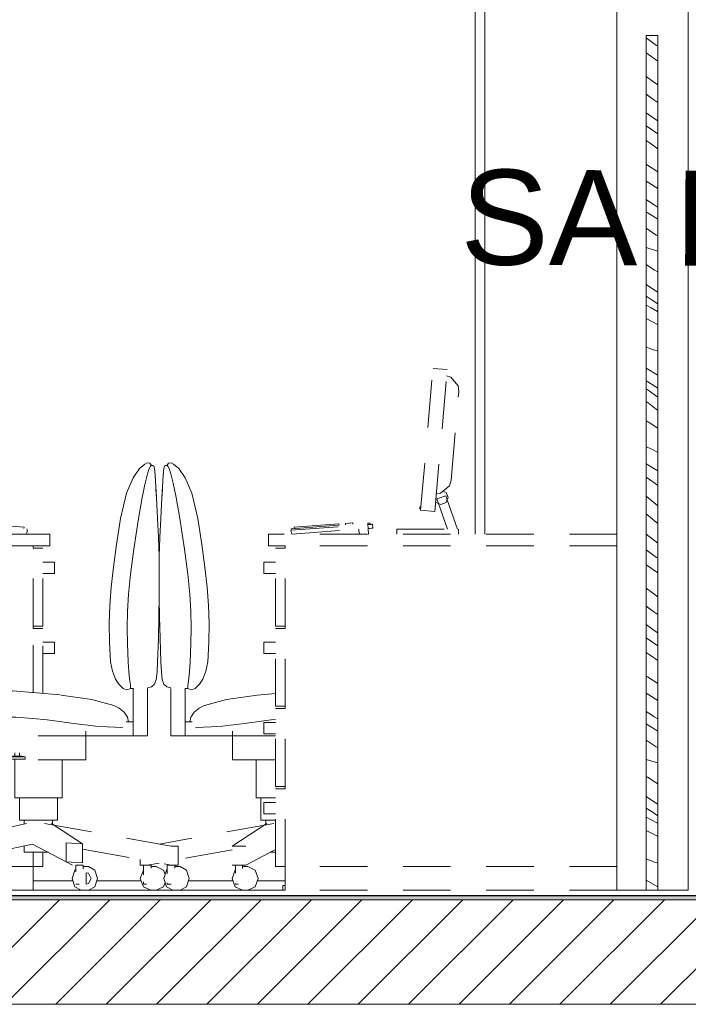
# Model space of a CAD drawing. Header units: millimetres. Extents: x 17009 to 157603, y -19950 to 21829.
# Tile 69 of 208: x 41522 to 42929, y 9990 to 12063. Entities that reach past the tile are written whole.
import ezdxf

# ---------------------------------------------------------------- set-up
doc = ezdxf.new("R2010")
doc.units = ezdxf.units.MM
doc.header["$MEASUREMENT"] = 0
doc.linetypes.add('! STR Pointille', pattern=[175, 100, -75])
for name, color, linetype in [('01-STR_Dalles.ARCHI', 7, 'Continuous'), ('02-CCO_Montants cloisons démontables.ARCHI', 7, 'Continuous'), ('04-SOE_Cloisons .ARCHI', 7, 'Continuous'), ('04-SOE_Revetement de sol.ARCHI', 7, 'Continuous'), ('05-INF _ ANNOTATIONS.ARCHI', 7, 'Continuous'), ('06-REP _ EQUIP MOBI _ Fluides.ARCHI', 7, 'Continuous'), ('06-REP _ EQUIP MOBI _ hors marché.ARCHI', 7, 'Continuous'), ('06-REP _ EQUIP MOBI _ marché.ARCHI', 7, 'Continuous')]:
    doc.layers.add(name, color=color, linetype=linetype)
doc.styles.add('STYLE_GENERE_1', font='arial.ttf')

# ---------------------------------------------------------------- blocks, each defined once
blk = doc.blocks.new('Élément de coupe_36_1')
at = {"layer": '01-STR_Dalles.ARCHI', "linetype": 'Continuous', "lineweight": 0, "true_color": 0x000000}
h = blk.add_hatch(dxfattribs=at)
h.set_pattern_fill('Hachure_simple_0001', color=18, style=0, pattern_type=2)
h.set_pattern_definition([(45, (0, 0), (-53.03301, 53.03301), [])])
h.paths.add_polyline_path([(77415.3, 10210), (30282.5, 10210), (30282.5, 9990), (77415.3, 9990)])
at = {"layer": '01-STR_Dalles.ARCHI', "color": 7, "linetype": 'Continuous', "lineweight": 5}
for p, q in [((46991.6, 10210), (30462.5, 10210)), ((77255.2, 9990), (30462.5, 9990))]:
    blk.add_line(p, q, dxfattribs=at)
blk = doc.blocks.new('Élément de coupe_49_1')
at = {"layer": '06-REP _ EQUIP MOBI _ hors marché.ARCHI', "color": 252, "linetype": '! STR Pointille', "lineweight": 5}
for p, q in [((42365.3, 11030), (42391.5, 11328.9)), ((42391.5, 11328.9), (42421.4, 11326.2)), ((42395.2, 11027.4), (42421.4, 11326.2)), ((42428.9, 11310.6), (42420.2, 11313.1)), ((42444.4, 11292.1), (42428.9, 11310.6)), ((42429.5, 11093.6), (42445.8, 11279.9)), ((42445.8, 11279.9), (42444.4, 11292.1)), ((41824.2, 11111.9), (41822.8, 11093.3)), ((41824.2, 11111.9), (41825.3, 11118.3)), ((41825.3, 11118.3), (41826, 11120.9)), ((41826, 11120.9), (41826.8, 11123.2)), ((41828.9, 11124.4), (41826.8, 11123.2)), ((41831.7, 11124.4), (41828.9, 11124.4)), ((41834.9, 11129.1), (41831.7, 11124.4)), ((41831.7, 11124.4), (41832.2, 11124.2)), ((41832.2, 11124.2), (41833.6, 11122.9)), ((41833.6, 11122.9), (41836.2, 11118)), ((41840.3, 11130), (41834.9, 11129.1)), ((41836.2, 11118), (41839.9, 11107)), ((41840.3, 11130), (41845.8, 11127.2)), ((41856.7, 11118.1), (41845.8, 11127.2)), ((41870.3, 11098.6), (41856.7, 11118.1)), ((41822.8, 11093.3), (41821.3, 11061.4)), ((41839.9, 11107), (41844.8, 11087.4)), ((41884, 11066.1), (41870.3, 11098.6)), ((42429.5, 11093.6), (42426, 11081.8)), ((41822.2, 11080.6), (41821, 11057)), ((41844.8, 11087.4), (41851.1, 11056.8)), ((42407.5, 11066.3), (42426, 11081.8)), ((42418.9, 11067.6), (42412.3, 11070.3)), ((41821, 11057), (41818.7, 11012.6)), ((41851.1, 11056.8), (41858.7, 11012.6)), ((41884, 11066.1), (41896.8, 11012.6)), ((42407.5, 11066.3), (42398.5, 11065.4)), ((42399.5, 11053.9), (42418.3, 11060.5)), ((42402.8, 11044.3), (42399.5, 11053.9)), ((42421.3, 11052.1), (42418.3, 11060.5)), ((42423.3, 11057), (42418.9, 11067.6)), ((42418.9, 11046.4), (42421.3, 11052.1)), ((42421.3, 11052.1), (42423.3, 11057)), ((42443, 10990), (42421.3, 11052.1)), ((42363.6, 11033.2), (42363.9, 11037.1)), ((42363.6, 11033.2), (42365.6, 11033)), ((42363.9, 11037.1), (42365.9, 11037)), ((42365.3, 11030), (42395.2, 11027.4)), ((42397, 11048.1), (42397.7, 11046.4)), ((42397.7, 11046.4), (42402.8, 11044.3)), ((42402.8, 11044.3), (42408.3, 11042)), ((42421.8, 10990), (42402.8, 11044.3)), ((42408.3, 11042), (42418.9, 11046.4)), ((41818.7, 11012.6), (41816.8, 10973.6)), ((41858.7, 11012.6), (41868.8, 10947.9)), ((41905.2, 10957.8), (41896.8, 11012.6)), ((42092.3, 10988.1), (42254.3, 11000)), ((42094.2, 10980), (42092.3, 10988.1)), ((42092.9, 10991.1), (42254.1, 11003)), ((42093.6, 10988.2), (42092.9, 10991.1)), ((42095.3, 10980), (42254.9, 10991.7)), ((42099.3, 10994.6), (42193.4, 11001.5)), ((42099.9, 10991.6), (42099.3, 10994.6)), ((42193.8, 10998.6), (42193.4, 11001.5)), ((42207.2, 11002.5), (42222.7, 11003.7)), ((42207.6, 10999.6), (42207.2, 11002.5)), ((42223, 11000.7), (42222.7, 11003.7)), ((42236.3, 10980), (42235.6, 10990.3)), ((42254.1, 11003), (42256, 11003.1)), ((42254.3, 11000), (42254.1, 11003)), ((42254.3, 11000), (42258.1, 11000.3)), ((42254.9, 10991.7), (42254.3, 11000)), ((42254.9, 10991.7), (42258.7, 10992)), ((42255.8, 10980), (42254.9, 10991.7)), ((42256, 11003.1), (42257.6, 11003.2)), ((42257.6, 11003.2), (42258.7, 11003.3)), ((42258.1, 11000.3), (42261.3, 11000.5)), ((42258.7, 11003.3), (42259.1, 11003.3)), ((42258.7, 10992), (42261.9, 10992.3)), ((42259.3, 11000.4), (42259.1, 11003.3)), ((42261.3, 11000.5), (42263.5, 11000.7)), ((42261.9, 10992.3), (42264.1, 10992.4)), ((42263.5, 11000.7), (42264.3, 11000.7)), ((42264.1, 10992.4), (42264.9, 10992.5)), ((42264.9, 10992.5), (42264.3, 11000.7)), ((42315.3, 10990), (42445.3, 10990)), ((42315.3, 10980), (42315.3, 10990)), ((42445.3, 10980), (42445.3, 10990)), ((41816.8, 10973.6), (41815.6, 10933.8)), ((42778.6, 10980), (42045.3, 10980)), ((42045.3, 10955), (42045.3, 10980)), ((42255.2, 10980), (42255.8, 10980)), ((41868.8, 10947.9), (41875.8, 10895.9)), ((41911.6, 10910.3), (41905.2, 10957.8)), ((42080.3, 10955), (42045.3, 10955)), ((42080.3, 10950), (42060.3, 10950)), ((42060.3, 10786.2), (42060.3, 10950)), ((42778.6, 10955), (42080.3, 10955)), ((42080.3, 10950), (42080.3, 10955)), ((42080.3, 10786.2), (42080.3, 10950)), ((41815.6, 10933.8), (41815.3, 10912.4)), ((41916.3, 10868.2), (41911.6, 10910.3)), ((42035.3, 10921.1), (42035.3, 10917.5)), ((42060.3, 10921.1), (42035.3, 10921.1)), ((42035.3, 10917.5), (42035.3, 10909.1)), ((42035.3, 10909.1), (42035.3, 10900.6)), ((41875.8, 10895.9), (41880.1, 10853.3)), ((42035.3, 10900.6), (42035.3, 10897.1)), ((42060.3, 10897.1), (42035.3, 10897.1)), ((41919.1, 10829.3), (41916.3, 10868.2)), ((41815.3, 10843), (41815.9, 10806.2)), ((41880.1, 10853.3), (41882.3, 10816.9)), ((41920.2, 10791.5), (41919.1, 10829.3)), ((41815.9, 10806.2), (41817.1, 10759.8)), ((41882.3, 10816.9), (41882.7, 10783.3)), ((41882.7, 10783.3), (41882, 10749)), ((41919.7, 10752.7), (41920.2, 10791.5)), ((42080.3, 10786.2), (42060.3, 10786.2)), ((42080.3, 10781.2), (42060.3, 10781.2)), ((42060.3, 10617.5), (42060.3, 10781.2)), ((42080.3, 10781.2), (42080.3, 10786.2)), ((42080.3, 10617.5), (42080.3, 10781.2)), ((41817.1, 10759.8), (41818.7, 10710.9)), ((41882, 10749), (41880.4, 10710.9)), ((41919.7, 10752.7), (41917.6, 10710.9)), ((42035.3, 10752.3), (42035.3, 10748.8)), ((42060.3, 10752.3), (42035.3, 10752.3)), ((42035.3, 10748.8), (42035.3, 10740.3)), ((42035.3, 10740.3), (42035.3, 10731.8)), ((42035.3, 10731.8), (42035.3, 10728.3)), ((42060.3, 10728.3), (42035.3, 10728.3)), ((41818.7, 10710.9), (41819.9, 10689.3)), ((41880.4, 10710.9), (41878.9, 10690.7)), ((41917.6, 10710.9), (41913.3, 10691.2)), ((41819.9, 10689.3), (41821.7, 10674.1)), ((41877.6, 10676.2), (41876.6, 10666.4)), ((41878.9, 10690.7), (41877.6, 10676.2)), ((41907, 10674.2), (41913.3, 10691.2)), ((41821.7, 10674.1), (41825.2, 10664.3)), ((41825.2, 10664.3), (41831.3, 10658.6)), ((41831.3, 10658.6), (41840.1, 10656.1)), ((41840.1, 10555), (41840.1, 10657.3)), ((41870, 10585), (41870, 10655.9)), ((41870, 10655), (41875, 10655)), ((41875.1, 10655.5), (41875, 10655)), ((41875, 10655), (41884.2, 10652.1)), ((41875.4, 10656.9), (41875.1, 10655.5)), ((41875.9, 10660.2), (41875.4, 10656.9)), ((41876.6, 10666.4), (41875.9, 10660.2)), ((41884.2, 10652.1), (41890.8, 10655.1)), ((41894.3, 10658.1), (41890.8, 10655.1)), ((41894.3, 10658.1), (41900.3, 10664.1)), ((41900.3, 10664.1), (41907, 10674.2)), ((42021.5, 10641.1), (41956.7, 10631.7)), ((42060.3, 10644.6), (42021.5, 10641.1)), ((41899.5, 10613.7), (41888.9, 10605.3)), ((41910.4, 10619.1), (41899.5, 10613.7)), ((41956.7, 10631.7), (41910.4, 10619.1)), ((42080.3, 10617.5), (42060.3, 10617.5)), ((42080.3, 10612.5), (42080.3, 10617.5)), ((41882, 10594.6), (41879.8, 10585)), ((41888.9, 10605.3), (41882, 10594.6)), ((42080.3, 10612.5), (42060.3, 10612.5)), ((42060.3, 10448.8), (42060.3, 10612.5)), ((42080.3, 10448.8), (42080.3, 10612.5)), ((41884.8, 10585), (41870, 10585)), ((41870, 10555), (41870, 10585)), ((41891.8, 10572.4), (41897.2, 10572.8)), ((41897.2, 10572.8), (41908.7, 10573.4)), ((41908.7, 10573.4), (41925, 10573.9)), ((41925, 10573.9), (41948.9, 10575.7)), ((41964.9, 10577.9), (41948.9, 10575.7)), ((41979, 10579.2), (41964.9, 10577.9)), ((41979, 10579.2), (42014.9, 10584)), ((42051.3, 10588.8), (42014.9, 10584)), ((42035.3, 10583.6), (42035.3, 10580)), ((42060.3, 10583.6), (42035.3, 10583.6)), ((42035.3, 10580), (42035.3, 10571.6)), ((42060.3, 10589.7), (42051.3, 10588.8)), ((41870, 10555), (41840.1, 10555)), ((41969.7, 10555), (41870, 10555)), ((41969.7, 10555), (41969.7, 10565.1)), ((42060.3, 10555), (41969.7, 10555)), ((41969.7, 10505), (41969.7, 10555)), ((42035.3, 10571.6), (42035.3, 10563.1)), ((42035.3, 10563.1), (42035.3, 10559.6)), ((42060.3, 10559.6), (42035.3, 10559.6)), ((42060.3, 10505), (41969.7, 10505)), ((42019.6, 10425), (42019.6, 10505)), ((42080.3, 10448.8), (42060.3, 10448.8)), ((42080.3, 10443.8), (42080.3, 10448.8)), ((42080.3, 10443.8), (42060.3, 10443.8)), ((42060.3, 10280), (42060.3, 10443.8)), ((42080.3, 10280), (42080.3, 10443.8)), ((42019.6, 10425), (42034.2, 10425)), ((42029.5, 10377.5), (42029.5, 10425)), ((42034.2, 10425), (42060.3, 10425)), ((42035.3, 10414.8), (42035.3, 10411.3)), ((42060.3, 10414.8), (42035.3, 10414.8)), ((42035.3, 10411.3), (42035.3, 10402.8)), ((42035.3, 10402.8), (42035.3, 10394.3)), ((42035.3, 10394.3), (42035.3, 10390.8)), ((42060.3, 10390.8), (42035.3, 10390.8)), ((42056.3, 10370.6), (41815.3, 10327.5)), ((42041.9, 10370.5), (41968.9, 10323)), ((42029.5, 10377.5), (42041.2, 10377.5)), ((42039.5, 10369), (42039.5, 10377.5)), ((42041.2, 10377.5), (42060.3, 10377.5)), ((41968.9, 10315), (41855.4, 10294.7)), ((41969.8, 10323), (41968.9, 10323)), ((41978.5, 10323), (41969.8, 10323)), ((41989.9, 10323), (41978.5, 10323)), ((41997.4, 10323), (41989.9, 10323)), ((42060.3, 10315.9), (41997.4, 10283)), ((42049.1, 10310), (42060.3, 10310)), ((41775.3, 10294.7), (41775.3, 10283)), ((41779.6, 10283), (41775.3, 10283)), ((41790.2, 10283), (41779.6, 10283)), ((41782.2, 10283), (41782.2, 10262.3)), ((41815.3, 10287.5), (41790.2, 10283)), ((41795.9, 10283), (41790.2, 10283)), ((41798.2, 10283), (41795.9, 10283)), ((41798.2, 10283), (41798.2, 10276.7)), ((41969.8, 10283), (41968.9, 10283)), ((41978.5, 10283), (41969.8, 10283)), ((41975.6, 10283), (41975.6, 10266)), ((41989.9, 10283), (41978.5, 10283)), ((41997.4, 10283), (41989.9, 10283)), ((41990.7, 10283), (41990.7, 10276)), ((41782.1, 10272.7), (41775.7, 10255)), ((41782.2, 10272.8), (41782.1, 10272.7)), ((41798.2, 10280), (41809.1, 10280)), ((41824.5, 10272.7), (41809.1, 10280)), ((41827.8, 10263.6), (41824.5, 10272.7)), ((41975, 10272.7), (41968.6, 10255)), ((41975.6, 10272.9), (41975, 10272.7)), ((41990.7, 10280), (42002, 10280)), ((42017.4, 10272.7), (42002, 10280)), ((42023.8, 10255), (42017.4, 10272.7)), ((42080.3, 10280), (42060.3, 10280)), ((42778.6, 10280), (42080.3, 10280)), ((42080.3, 10230), (42080.3, 10280)), ((41775.7, 10255), (41782.1, 10237.3)), ((41782.2, 10247.7), (41782.2, 10243)), ((41784.6, 10243), (41782.2, 10243)), ((41788.5, 10243), (41784.6, 10243)), ((41824.5, 10237.3), (41827.8, 10246.4)), ((41968.6, 10255), (41975, 10237.3)), ((41975.6, 10244), (41975.6, 10243)), ((41976, 10243), (41975.6, 10243)), ((41980.7, 10243), (41976, 10243)), ((41981.6, 10243), (41980.7, 10243)), ((42017.4, 10237.3), (42023.8, 10255)), ((41782.1, 10237.3), (41797.5, 10230)), ((41797.5, 10230), (41809.1, 10230)), ((41809.1, 10230), (41824.5, 10237.3)), ((41975, 10237.3), (41990.4, 10230)), ((41990.4, 10230), (42002, 10230)), ((42002, 10230), (42017.4, 10237.3)), ((42080.3, 10240), (42075.3, 10240)), ((42075.3, 10230), (42075.3, 10240)), ((42080.3, 10230), (42075.3, 10230)), ((42778.6, 10230), (42080.3, 10230))]:
    blk.add_line(p, q, dxfattribs=at)
blk = doc.blocks.new('Élément de coupe_408_1')
at = {"layer": '04-SOE_Cloisons .ARCHI', "color": 7, "linetype": 'Continuous', "lineweight": 5}
blk.add_line((40057.7, 10219), (44720.2, 10219), dxfattribs=at)
blk = doc.blocks.new('Élément de coupe_418_1')
at = {"layer": '06-REP _ EQUIP MOBI _ hors marché.ARCHI', "color": 252, "linetype": '! STR Pointille', "lineweight": 5}
for p, q in [((41209.3, 11326.2), (41239.2, 11328.9)), ((41235.4, 11027.4), (41209.3, 11326.2)), ((41265.3, 11030), (41239.2, 11328.9)), ((41201.7, 11310.6), (41186.2, 11292.1)), ((41210.4, 11313.1), (41201.7, 11310.6)), ((41186.2, 11292.1), (41184.9, 11279.9)), ((41184.9, 11279.9), (41201.2, 11093.6)), ((41760.4, 11098.6), (41774, 11118.1)), ((41774, 11118.1), (41784.9, 11127.2)), ((41784.9, 11127.2), (41790.3, 11130)), ((41790.3, 11130), (41795.8, 11129.1)), ((41790.8, 11107), (41794.5, 11118)), ((41794.5, 11118), (41797, 11122.9)), ((41795.8, 11129.1), (41799, 11124.4)), ((41797, 11122.9), (41798.5, 11124.2)), ((41798.5, 11124.2), (41799, 11124.4)), ((41799, 11124.4), (41801.8, 11124.4)), ((41801.8, 11124.4), (41803.8, 11123.2)), ((41803.8, 11123.2), (41804.7, 11120.9)), ((41804.7, 11120.9), (41805.4, 11118.3)), ((41805.4, 11118.3), (41806.4, 11111.9)), ((41807.8, 11093.3), (41806.4, 11111.9)), ((41201.2, 11093.6), (41204.6, 11081.8)), ((41760.4, 11098.6), (41746.6, 11066.1)), ((41785.9, 11087.4), (41790.8, 11107)), ((41809.3, 11061.4), (41807.8, 11093.3)), ((41204.6, 11081.8), (41223.1, 11066.3)), ((41211.7, 11067.6), (41218.3, 11070.3)), ((41779.6, 11056.8), (41785.9, 11087.4)), ((41808.4, 11080.6), (41809.7, 11057)), ((41187.6, 10990), (41209.4, 11052.1)), ((41207.3, 11057), (41211.7, 11067.6)), ((41209.4, 11052.1), (41207.3, 11057)), ((41209.4, 11052.1), (41212.3, 11060.5)), ((41211.7, 11046.4), (41209.4, 11052.1)), ((41212.3, 11060.5), (41231.2, 11053.9)), ((41232.1, 11065.4), (41223.1, 11066.3)), ((41227.8, 11044.3), (41231.2, 11053.9)), ((41733.9, 11012.6), (41746.6, 11066.1)), ((41771.9, 11012.6), (41779.6, 11056.8)), ((41809.7, 11057), (41811.9, 11012.6)), ((41208.8, 10990), (41227.8, 11044.3)), ((41222.3, 11042), (41211.7, 11046.4)), ((41227.8, 11044.3), (41222.3, 11042)), ((41232.9, 11046.4), (41227.8, 11044.3)), ((41233.6, 11048.1), (41232.9, 11046.4)), ((41235.4, 11027.4), (41265.3, 11030)), ((41264.7, 11037), (41266.7, 11037.1)), ((41265.1, 11033), (41267.1, 11033.2)), ((41267.1, 11033.2), (41266.7, 11037.1)), ((41725.5, 10957.8), (41733.9, 11012.6)), ((41761.8, 10947.9), (41771.9, 11012.6)), ((41811.9, 11012.6), (41813.9, 10973.6)), ((41185.3, 10990), (41315.3, 10990)), ((41185.3, 10980), (41185.3, 10990)), ((41315.3, 10980), (41315.3, 10990)), ((41365.8, 10992.5), (41366.4, 11000.7)), ((41365.8, 10992.5), (41366.5, 10992.4)), ((41366.4, 11000.7), (41367.2, 11000.7)), ((41366.5, 10992.4), (41368.7, 10992.3)), ((41367.2, 11000.7), (41369.3, 11000.5)), ((41368.7, 10992.3), (41371.9, 10992)), ((41369.3, 11000.5), (41372.5, 11000.3)), ((41371.4, 11000.4), (41371.6, 11003.3)), ((41371.6, 11003.3), (41372, 11003.3)), ((41371.9, 10992), (41375.8, 10991.7)), ((41372, 11003.3), (41373.1, 11003.2)), ((41372.5, 11000.3), (41376.4, 11000)), ((41373.1, 11003.2), (41374.7, 11003.1)), ((41374.7, 11003.1), (41376.6, 11003)), ((41374.9, 10980), (41375.8, 10991.7)), ((41375.8, 10991.7), (41535.3, 10980)), ((41376.4, 11000), (41538.3, 10988.1)), ((41376.6, 11003), (41537.7, 10991.1)), ((41394.3, 10980), (41395.1, 10990.3)), ((41407.7, 11000.7), (41408, 11003.7)), ((41408, 11003.7), (41423.4, 11002.5)), ((41423.1, 10999.6), (41423.4, 11002.5)), ((41436.8, 10998.6), (41437.2, 11001.5)), ((41437.2, 11001.5), (41531.4, 10994.6)), ((41530.7, 10991.6), (41531.4, 10994.6)), ((41536.5, 10980), (41538.3, 10988.1)), ((41537.1, 10988.2), (41537.7, 10991.1)), ((41585.3, 10980), (40785.3, 10980)), ((41374.9, 10980), (41375.5, 10980)), ((41585.3, 10980), (41585.3, 10955)), ((41813.9, 10973.6), (41815.1, 10933.8)), ((40785.3, 10280), (40785.3, 10955)), ((41585.3, 10955), (40785.3, 10955)), ((41550.3, 10950), (41550.3, 10955)), ((41570.3, 10950), (41550.3, 10950)), ((41550.3, 10786.2), (41550.3, 10950)), ((41570.3, 10786.2), (41570.3, 10950)), ((41725.5, 10957.8), (41719, 10910.3)), ((41754.9, 10895.9), (41761.8, 10947.9)), ((41815.1, 10933.8), (41815.6, 10892.9)), ((41570.3, 10921.1), (41595.3, 10921.1)), ((41595.3, 10917.5), (41595.3, 10921.1)), ((41595.3, 10909.1), (41595.3, 10917.5)), ((41595.3, 10900.6), (41595.3, 10909.1)), ((41719, 10910.3), (41714.4, 10868.2)), ((41570.3, 10897.1), (41595.3, 10897.1)), ((41595.3, 10897.1), (41595.3, 10900.6)), ((41750.5, 10853.3), (41754.9, 10895.9)), ((41815.6, 10892.9), (41815.4, 10850.5)), ((41714.4, 10868.2), (41711.5, 10829.3)), ((41748.4, 10816.9), (41750.5, 10853.3)), ((41815.4, 10850.5), (41814.8, 10806.2)), ((41711.5, 10829.3), (41710.4, 10791.5)), ((41747.9, 10783.3), (41748.4, 10816.9)), ((41814.8, 10806.2), (41813.6, 10759.8)), ((41550.3, 10781.2), (41550.3, 10786.2)), ((41570.3, 10786.2), (41550.3, 10786.2)), ((41570.3, 10781.2), (41550.3, 10781.2)), ((41550.3, 10646.4), (41550.3, 10781.2)), ((41570.3, 10644.6), (41570.3, 10781.2)), ((41710.4, 10791.5), (41710.9, 10752.7)), ((41748.7, 10749), (41747.9, 10783.3)), ((41813.6, 10759.8), (41811.9, 10710.9)), ((41570.3, 10752.3), (41595.3, 10752.3)), ((41595.3, 10748.8), (41595.3, 10752.3)), ((41595.3, 10740.3), (41595.3, 10748.8)), ((41595.3, 10731.8), (41595.3, 10740.3)), ((41710.9, 10752.7), (41713, 10710.9)), ((41750.3, 10710.9), (41748.7, 10749)), ((41570.3, 10728.3), (41595.3, 10728.3)), ((41595.3, 10728.3), (41595.3, 10731.8)), ((41717.3, 10691.2), (41713, 10710.9)), ((41751.8, 10690.7), (41750.3, 10710.9)), ((41811.9, 10710.9), (41810.8, 10689.3)), ((41717.3, 10691.2), (41723.7, 10674.2)), ((41753, 10676.2), (41751.8, 10690.7)), ((41754, 10666.4), (41753, 10676.2)), ((41810.8, 10689.3), (41808.9, 10674.1)), ((41730.3, 10664.1), (41723.7, 10674.2)), ((41736.4, 10658.1), (41730.3, 10664.1)), ((41739.8, 10655.1), (41736.4, 10658.1)), ((41746.4, 10652.1), (41739.8, 10655.1)), ((41755.7, 10655), (41746.4, 10652.1)), ((41754.8, 10660.2), (41754, 10666.4)), ((41755.3, 10656.9), (41754.8, 10660.2)), ((41755.6, 10655.5), (41755.3, 10656.9)), ((41755.7, 10655), (41755.6, 10655.5)), ((41760.7, 10655), (41755.7, 10655)), ((41760.7, 10585), (41760.7, 10655.9)), ((41799.4, 10658.6), (41790.6, 10656.1)), ((41790.6, 10555), (41790.6, 10657.3)), ((41805.4, 10664.3), (41799.4, 10658.6)), ((41808.9, 10674.1), (41805.4, 10664.3)), ((41344.2, 10624.8), (41386.1, 10643.8)), ((41386.1, 10643.8), (41431.2, 10650.2)), ((41431.2, 10650.2), (41507.6, 10650.2)), ((41507.6, 10650.2), (41609.1, 10641.1)), ((41609.1, 10641.1), (41674, 10631.7)), ((41324, 10603.8), (41334.9, 10617.3)), ((41334.9, 10617.3), (41344.2, 10624.8)), ((41674, 10631.7), (41720.2, 10619.1)), ((41720.2, 10619.1), (41731.2, 10613.7)), ((41731.2, 10613.7), (41741.8, 10605.3)), ((41318.6, 10588.8), (41324, 10603.8)), ((41475.9, 10594.6), (41442, 10592.2)), ((41513.5, 10594.4), (41475.9, 10594.6)), ((41549.7, 10592), (41513.5, 10594.4)), ((41741.8, 10605.3), (41748.6, 10594.6)), ((41748.6, 10594.6), (41750.9, 10585)), ((41321.6, 10574.8), (41318.6, 10588.8)), ((41330.8, 10563.2), (41321.6, 10574.8)), ((41354.3, 10568.8), (41362.1, 10575)), ((41370.1, 10578.9), (41362.1, 10575)), ((41383.6, 10582.8), (41370.1, 10578.9)), ((41383.6, 10582.8), (41404.3, 10587)), ((41442, 10592.2), (41404.3, 10587)), ((41579.4, 10588.8), (41549.7, 10592)), ((41615.7, 10584), (41579.4, 10588.8)), ((41615.7, 10584), (41651.6, 10579.2)), ((41665.8, 10577.9), (41651.6, 10579.2)), ((41681.7, 10575.7), (41665.8, 10577.9)), ((41681.7, 10575.7), (41705.7, 10573.9)), ((41705.7, 10573.9), (41722, 10573.4)), ((41722, 10573.4), (41733.4, 10572.8)), ((41733.4, 10572.8), (41738.8, 10572.4)), ((41760.7, 10585), (41745.9, 10585)), ((41760.7, 10555), (41760.7, 10585)), ((41340, 10559.6), (41330.8, 10563.2)), ((41339.9, 10557.2), (41340, 10559.6)), ((41341.3, 10555.8), (41339.9, 10557.2)), ((41340, 10559.6), (41340.6, 10560.1)), ((41340.5, 10560), (41340, 10559.6)), ((41340.6, 10560.1), (41341.8, 10560.9)), ((41356, 10557.1), (41341.3, 10555.8)), ((41341.8, 10560.9), (41343.8, 10561.8)), ((41343.8, 10561.8), (41347.7, 10563.8)), ((41347.7, 10563.8), (41354.3, 10568.8)), ((41383.2, 10566), (41356, 10557.1)), ((41383.2, 10566), (41356.2, 10557.2)), ((41377.7, 10565.4), (41414.4, 10569.8)), ((41391.7, 10555), (41391.7, 10567.1)), ((41461.5, 10505), (41391.7, 10555)), ((41660.9, 10555), (41391.7, 10555)), ((41660.9, 10555), (41660.9, 10565.1)), ((41660.9, 10505), (41660.9, 10555)), ((41760.7, 10555), (41660.9, 10555)), ((41790.6, 10555), (41760.7, 10555)), ((41499.2, 10510.9), (41499.1, 10505.9)), ((41499.2, 10510.9), (41506.4, 10512.1)), ((41533.5, 10510.9), (41499.2, 10510.9)), ((41506.4, 10512.1), (41511.4, 10512.1)), ((41511.4, 10512.1), (41511.4, 10519.4)), ((41511.4, 10512.1), (41521.3, 10512.1)), ((41521.3, 10519.4), (41521.3, 10512.1)), ((41521.3, 10512.1), (41526.3, 10512.1)), ((41526.3, 10512.1), (41533.5, 10510.9)), ((41533.5, 10510.9), (41533.6, 10505.9)), ((41660.9, 10505), (41461.5, 10505)), ((41533.6, 10505.9), (41499.1, 10505.9)), ((41511.4, 10425), (41511.4, 10505)), ((41611.1, 10425), (41611.1, 10505)), ((41511.4, 10425), (41526, 10425)), ((41521.3, 10377.5), (41521.3, 10425)), ((41526, 10425), (41561.2, 10425)), ((41561.2, 10425), (41596.5, 10425)), ((41596.5, 10425), (41611.1, 10425)), ((41601.1, 10377.5), (41601.1, 10425)), ((41520.8, 10367.1), (41326.5, 10323)), ((41536.4, 10370.7), (41520.8, 10367.1)), ((41521.3, 10377.5), (41533, 10377.5)), ((41531.3, 10369.5), (41531.3, 10377.5)), ((41533, 10377.5), (41561.2, 10377.5)), ((41561.2, 10377.5), (41589.4, 10377.5)), ((41574.4, 10370.6), (41840.4, 10323)), ((41588.8, 10370.5), (41653.9, 10328.1)), ((41589.4, 10377.5), (41601.1, 10377.5)), ((41591.1, 10369), (41591.1, 10377.5)), ((41548.7, 10327.1), (41344.1, 10283)), ((41531.3, 10310), (41531.3, 10323.4)), ((41548.7, 10327.1), (41619.9, 10290)), ((41619.9, 10290), (41619.9, 10330)), ((41619.9, 10330), (41653.9, 10328.1)), ((41653.9, 10328.1), (41653.9, 10288.1)), ((41323.2, 10323), (41320.6, 10323)), ((41320.6, 10323), (41320.6, 10283)), ((41333, 10323), (41323.2, 10323)), ((41344.1, 10323), (41333, 10323)), ((41531.3, 10310), (41540.1, 10310)), ((41540.1, 10310), (41561.2, 10310)), ((41550.3, 10280), (41550.3, 10310)), ((41561.2, 10310), (41581.6, 10310)), ((41570.3, 10280), (41570.3, 10310)), ((41653.9, 10316.4), (41840.4, 10283)), ((41851, 10323), (41840.4, 10323)), ((41855.4, 10323), (41851, 10323)), ((41855.4, 10323), (41855.4, 10283)), ((41323.2, 10283), (41320.6, 10283)), ((41333, 10283), (41323.2, 10283)), ((41327.5, 10283), (41327.5, 10266.7)), ((41344.1, 10283), (41333, 10283)), ((41343.2, 10283), (41343.2, 10275.9)), ((41619.9, 10290), (41633.3, 10283)), ((41653.9, 10288.1), (41619.9, 10290)), ((41640.4, 10283), (41639.9, 10283)), ((41639.9, 10283), (41639.9, 10269.2)), ((41645, 10283), (41640.4, 10283)), ((41651.1, 10283), (41645, 10283)), ((41655.1, 10283), (41651.1, 10283)), ((41655.1, 10283), (41655.1, 10275.5)), ((41834.8, 10283), (41832.5, 10283)), ((41832.5, 10283), (41832.5, 10264.5)), ((41840.4, 10283), (41834.8, 10283)), ((41851, 10283), (41840.4, 10283)), ((41848.4, 10283), (41848.4, 10276.3)), ((41855.4, 10283), (41851, 10283)), ((41327.5, 10280), (40785.3, 10280)), ((40785.3, 10230), (40785.3, 10280)), ((41325.5, 10272.7), (41320, 10255)), ((41327.5, 10273.8), (41325.5, 10272.7)), ((41343.2, 10280), (41354.5, 10280)), ((41367.8, 10272.7), (41354.5, 10280)), ((41550.3, 10280), (41354.5, 10280)), ((41373.3, 10255), (41367.8, 10272.7)), ((41550.3, 10230), (41550.3, 10280)), ((41570.3, 10280), (41550.3, 10280)), ((41637.7, 10272.7), (41632.1, 10255)), ((41639.9, 10273.9), (41637.7, 10272.7)), ((41655.1, 10280), (41666.6, 10280)), ((41661.8, 10267.1), (41661.8, 10242.9)), ((41661.8, 10267.1), (41666.4, 10266)), ((41666.4, 10266), (41672.4, 10255)), ((41680, 10272.7), (41666.6, 10280)), ((41685.5, 10255), (41680, 10272.7)), ((41830.6, 10272.7), (41825.1, 10255)), ((41832.5, 10273.7), (41830.6, 10272.7)), ((41848.4, 10280), (41859.6, 10280)), ((41872.9, 10272.7), (41859.6, 10280)), ((41878.4, 10255), (41872.9, 10272.7)), ((41320, 10255), (41325.5, 10237.3)), ((41328.9, 10243), (41327.5, 10243)), ((41334.1, 10243), (41328.9, 10243)), ((41335.3, 10243), (41334.1, 10243)), ((41367.8, 10237.3), (41373.3, 10255)), ((41632.1, 10255), (41637.7, 10237.3)), ((41640.4, 10243), (41640, 10243)), ((41645, 10243), (41640.4, 10243)), ((41647.3, 10243), (41645, 10243)), ((41666.4, 10244), (41661.8, 10242.9)), ((41672.4, 10255), (41666.4, 10244)), ((41680, 10237.3), (41685.5, 10255)), ((41825.1, 10255), (41830.6, 10237.3)), ((41832.5, 10245.5), (41832.5, 10243)), ((41834.8, 10243), (41832.5, 10243)), ((41840.4, 10243), (41834.8, 10243)), ((41872.9, 10237.3), (41878.4, 10255)), ((41338.8, 10230), (40785.3, 10230)), ((41325.5, 10237.3), (41338.8, 10230)), ((41338.8, 10230), (41354.5, 10230)), ((41354.5, 10230), (41367.8, 10237.3)), ((41550.3, 10230), (41354.5, 10230)), ((41637.7, 10237.3), (41651, 10230)), ((41651, 10230), (41666.6, 10230)), ((41666.6, 10230), (41680, 10237.3)), ((41830.6, 10237.3), (41843.9, 10230)), ((41843.9, 10230), (41859.6, 10230)), ((41859.6, 10230), (41872.9, 10237.3))]:
    blk.add_line(p, q, dxfattribs=at)
blk = doc.blocks.new('*X579')
at = {"layer": '06-REP _ EQUIP MOBI _ marché.ARCHI', "color": 7, "linetype": 'Continuous', "lineweight": 5}
for p, q in [((42862, 12008.5), (42840.3, 12024.6)), ((42864.3, 12006.9), (42862, 12008.5)), ((42864.3, 11975.8), (42840.3, 11992.9)), ((42853.1, 11933.6), (42840.3, 11943.4)), ((42864.3, 11925.5), (42853.1, 11933.6)), ((42854.3, 11895.5), (42840.3, 11906)), ((42864.3, 11888.3), (42854.3, 11895.5)), ((42857.1, 11854.9), (42840.3, 11867.2)), ((42864.3, 11822.6), (42840.3, 11839.2)), ((42864.3, 11849.8), (42857.1, 11854.9)), ((42848.3, 11802.7), (42840.3, 11808.4)), ((42864.3, 11791.3), (42848.3, 11802.7)), ((42842.9, 11756.7), (42840.3, 11758.6)), ((42864.3, 11742.7), (42842.9, 11756.7)), ((42845.9, 11719.2), (42840.3, 11722.9)), ((42864.3, 11707.6), (42845.9, 11719.2)), ((42851.3, 11676.8), (42840.3, 11684.2)), ((42857.1, 11673), (42851.3, 11676.8)), ((42862.9, 11669.2), (42857.1, 11673)), ((42842.4, 11657.1), (42840.3, 11658.5)), ((42864.3, 11642.9), (42842.4, 11657.1)), ((42864.3, 11668.3), (42862.9, 11669.2)), ((42860.8, 11609.5), (42840.3, 11624.1)), ((42860.8, 11609.5), (42864.3, 11608.1)), ((42840.3, 11583.2), (42863.9, 11575.9)), ((42863.9, 11575.9), (42864.3, 11575.8)), ((42843.1, 11545.6), (42840.3, 11547.4)), ((42857, 11536.5), (42843.1, 11545.6)), ((42864.3, 11531.9), (42857, 11536.5)), ((42849.4, 11499), (42840.3, 11505.1)), ((42864.3, 11489.3), (42849.4, 11499)), ((42850.4, 11473.9), (42840.3, 11480.8)), ((42864.3, 11464.7), (42850.4, 11473.9)), ((42840.3, 11461.6), (42850.2, 11456.3)), ((42850.2, 11456.3), (42863.7, 11448.9)), ((42864.3, 11448.6), (42863.7, 11448.9)), ((42840.3, 11433.6), (42863.9, 11421.4)), ((42863.9, 11421.4), (42864.3, 11421.2)), ((42841.7, 11373.1), (42840.3, 11373.8)), ((42846.2, 11371.2), (42841.7, 11373.1)), ((42850.9, 11369.5), (42846.2, 11371.2)), ((42855.5, 11368), (42850.9, 11369.5)), ((42864.3, 11364.9), (42855.5, 11368)), ((42862.9, 11315.6), (42840.3, 11329.2)), ((42852.3, 11294.7), (42840.3, 11302.4)), ((42864.3, 11314.8), (42862.9, 11315.6)), ((42844.2, 11282.7), (42840.3, 11285.6)), ((42864.3, 11268.1), (42844.2, 11282.7)), ((42864.3, 11287.2), (42852.3, 11294.7)), ((42844.4, 11256.1), (42840.3, 11259.3)), ((42851.1, 11250.9), (42844.4, 11256.1)), ((42857.8, 11245.5), (42851.1, 11250.9)), ((42864.3, 11240.2), (42857.8, 11245.5)), ((42848.2, 11213.8), (42840.3, 11218.5)), ((42864.3, 11202.9), (42848.2, 11213.8)), ((42842.2, 11163), (42840.3, 11163.8)), ((42854.4, 11157.3), (42842.2, 11163)), ((42864.3, 11152), (42854.4, 11157.3)), ((42855.9, 11118.2), (42840.3, 11127.7)), ((42864.3, 11113.2), (42855.9, 11118.2)), ((42842.3, 11098.5), (42840.3, 11100)), ((42863.5, 11083.3), (42842.3, 11098.5)), ((42864.3, 11082.8), (42863.5, 11083.3)), ((42864.3, 11039.5), (42840.3, 11059.6)), ((42853, 11011.7), (42840.3, 11022.6)), ((42864.3, 11002.2), (42853, 11011.7)), ((42864.3, 10960.7), (42840.3, 10979.8)), ((42862, 10930.9), (42840.3, 10947)), ((42864.3, 10929.2), (42862, 10930.9)), ((42864.3, 10898.2), (42840.3, 10915.3)), ((42853.1, 10856), (42840.3, 10865.8)), ((42864.3, 10847.9), (42853.1, 10856)), ((42854.3, 10817.8), (42840.3, 10828.3)), ((42864.3, 10810.7), (42854.3, 10817.8)), ((42857.1, 10777.3), (42840.3, 10789.6)), ((42864.3, 10745), (42840.3, 10761.6)), ((42864.3, 10772.2), (42857.1, 10777.3)), ((42848.3, 10725.1), (42840.3, 10730.8)), ((42864.3, 10713.7), (42848.3, 10725.1)), ((42842.9, 10679.1), (42840.3, 10680.9)), ((42864.3, 10665.1), (42842.9, 10679.1)), ((42845.9, 10641.6), (42840.3, 10645.3)), ((42864.3, 10629.9), (42845.9, 10641.6)), ((42851.3, 10599.2), (42840.3, 10606.6)), ((42857.1, 10595.4), (42851.3, 10599.2)), ((42862.9, 10591.6), (42857.1, 10595.4)), ((42842.4, 10579.4), (42840.3, 10580.9)), ((42864.3, 10565.3), (42842.4, 10579.4)), ((42864.3, 10590.7), (42862.9, 10591.6)), ((42860.8, 10531.9), (42840.3, 10546.4)), ((42860.8, 10531.9), (42864.3, 10530.4)), ((42840.3, 10505.5), (42863.9, 10498.2)), ((42863.9, 10498.2), (42864.3, 10498.1)), ((42843.1, 10468), (42840.3, 10469.8)), ((42857, 10458.9), (42843.1, 10468)), ((42864.3, 10454.2), (42857, 10458.9)), ((42849.4, 10421.3), (42840.3, 10427.4)), ((42864.3, 10411.7), (42849.4, 10421.3)), ((42850.4, 10396.3), (42840.3, 10403.2)), ((42864.3, 10387.1), (42850.4, 10396.3)), ((42840.3, 10383.9), (42850.2, 10378.7)), ((42850.2, 10378.7), (42863.7, 10371.3)), ((42864.3, 10371), (42863.7, 10371.3)), ((42840.3, 10355.9), (42863.9, 10343.7)), ((42863.9, 10343.7), (42864.3, 10343.5)), ((42841.7, 10295.5), (42840.3, 10296.1)), ((42846.2, 10293.6), (42841.7, 10295.5)), ((42850.9, 10291.9), (42846.2, 10293.6)), ((42855.5, 10290.3), (42850.9, 10291.9)), ((42864.3, 10287.3), (42855.5, 10290.3)), ((42862.9, 10238), (42840.3, 10251.5)), ((42864.3, 10237.2), (42862.9, 10238))]:
    blk.add_line(p, q, dxfattribs=at)
blk = doc.blocks.new('Élément de coupe_551_1')
at = {"layer": '06-REP _ EQUIP MOBI _ marché.ARCHI', "color": 7, "linetype": 'Continuous', "lineweight": 5}
for p, q in [((42840.3, 12030), (42840.3, 10230)), ((42864.3, 12030), (42840.3, 12030)), ((42864.3, 12030), (42864.3, 10230)), ((42864.3, 10230), (42840.3, 10230))]:
    blk.add_line(p, q, dxfattribs=at)
at = {"layer": '06-REP _ EQUIP MOBI _ marché.ARCHI', "lineweight": 0}
blk.add_blockref('*X579', (0, 0), dxfattribs=at)
blk = doc.blocks.new('Élément de coupe_708_1')
at = {"layer": '02-CCO_Montants cloisons démontables.ARCHI', "color": 7, "linetype": 'Continuous', "lineweight": 5}
for p, q in [((41633.7, 10250), (41550.3, 10250)), ((41777.5, 10250), (41683.9, 10250)), ((41970.4, 10250), (41876.9, 10250)), ((42080.3, 10250), (42022, 10250)), ((41651, 10230), (41550.3, 10230)), ((41797.5, 10230), (41666.6, 10230)), ((41843.9, 10230), (41809.1, 10230)), ((41990.4, 10230), (41859.6, 10230)), ((42075.3, 10230), (42002, 10230))]:
    blk.add_line(p, q, dxfattribs=at)
blk = doc.blocks.new('Élément de coupe_783_1')
at = {"layer": '02-CCO_Montants cloisons démontables.ARCHI', "color": 7, "linetype": 'Continuous', "lineweight": 5}
for p, q in [((42480.5, 10980), (42480.5, 12310)), ((42490.5, 12310), (42480.5, 12310)), ((42500.5, 10980), (42500.5, 12310))]:
    blk.add_line(p, q, dxfattribs=at)
blk = doc.blocks.new('Élément de coupe_829_1')
at = {"layer": '06-REP _ EQUIP MOBI _ Fluides.ARCHI', "color": 7, "linetype": 'Continuous', "lineweight": 5}
for p, q in [((42778.6, 10230), (42778.6, 12870)), ((42928.6, 10230), (42928.6, 12870)), ((42778.6, 10230), (42840.3, 10230)), ((42864.3, 10230), (42928.6, 10230))]:
    blk.add_line(p, q, dxfattribs=at)
blk = doc.blocks.new('Élément de coupe_1079_1')
at = {"layer": '04-SOE_Revetement de sol.ARCHI', "linetype": 'Continuous', "lineweight": 0, "true_color": 0x3f3f3f}
blk.add_hatch(color=250, dxfattribs=at).paths.add_polyline_path([(30462.5, 10218.6), (30462.5, 10210), (46991.6, 10210), (46991.6, 10218.6)])
at = {"layer": '04-SOE_Revetement de sol.ARCHI', "color": 7, "linetype": 'Continuous', "lineweight": 5}
blk.add_line((46991.6, 10218.6), (30462.5, 10218.6), dxfattribs=at)

msp = doc.modelspace()

# ---------------------------------------------------------------- block references
at = {"layer": '01-STR_Dalles.ARCHI', "lineweight": 0}
msp.add_blockref('Élément de coupe_36_1', (0, 0), dxfattribs=at)
at = {"layer": '02-CCO_Montants cloisons démontables.ARCHI', "lineweight": 0}
for name in ['Élément de coupe_783_1', 'Élément de coupe_708_1']:
    msp.add_blockref(name, (0, 0), dxfattribs=at)
at = {"layer": '04-SOE_Cloisons .ARCHI', "lineweight": 0}
msp.add_blockref('Élément de coupe_408_1', (0, 0), dxfattribs=at)
at = {"layer": '04-SOE_Revetement de sol.ARCHI', "lineweight": 0}
msp.add_blockref('Élément de coupe_1079_1', (0, 0), dxfattribs=at)
at = {"layer": '06-REP _ EQUIP MOBI _ Fluides.ARCHI', "lineweight": 0}
msp.add_blockref('Élément de coupe_829_1', (0, 0), dxfattribs=at)
at = {"layer": '06-REP _ EQUIP MOBI _ hors marché.ARCHI', "lineweight": 0}
for name in ['Élément de coupe_418_1', 'Élément de coupe_49_1']:
    msp.add_blockref(name, (0, 0), dxfattribs=at)
at = {"layer": '06-REP _ EQUIP MOBI _ marché.ARCHI', "lineweight": 0}
msp.add_blockref('Élément de coupe_551_1', (0, 0), dxfattribs=at)

# ---------------------------------------------------------------- texts
at = {"layer": '05-INF _ ANNOTATIONS.ARCHI', "color": 7, "linetype": 'Continuous', "lineweight": 5, "insert": (42449.05, 11617.247), "char_height": 200, "attachment_point": 4, "rotation": 359.745113, "style": 'STYLE_GENERE_1'}
msp.add_mtext('\\A1;{\\pql;\\fArial|b0|i0|c0|p0;\\W1.000000;SA Employeurs}', dxfattribs=at)

doc.saveas('drawing.dxf')
